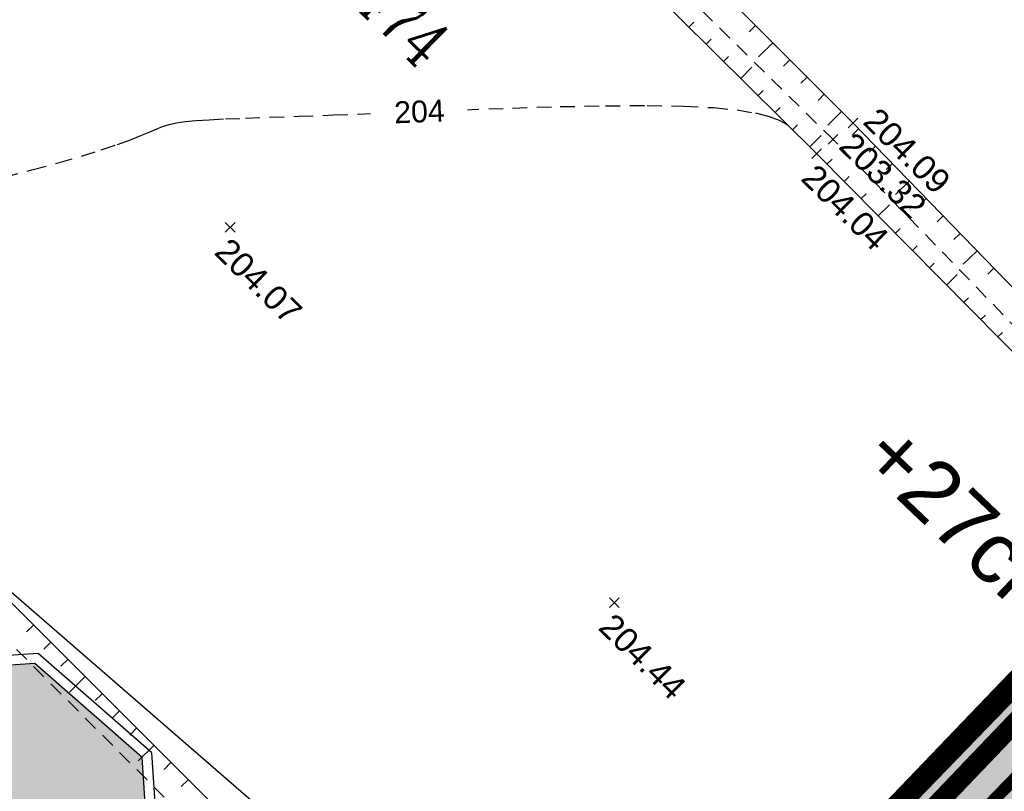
# Model space of a CAD drawing. Extents: x 1616800 to 1632437, y 2248456 to 2251974.
# Tile 15 of 256: x 1617822 to 1617863, y 2251326 to 2251358. Entities that reach past the tile are written whole.
import ezdxf
from ezdxf.enums import TextEntityAlignment as Align

# ---------------------------------------------------------------- set-up
doc = ezdxf.new("R2010")
doc.units = 0
doc.header["$LTSCALE"] = 2
doc.header["$PDMODE"] = 3
doc.header["$PDSIZE"] = 0.2
for name, pattern in [('AXES', [50.8, 31.75, -6.35, 6.35, -6.35]), ('CACHE2', [4.7625, 3.175, -1.5875]), ('FOSSE', [0.5, 0.3, -0.2]), ('Grille', [0.4, 0.2, -0.2])]:
    doc.linetypes.add(name, pattern=pattern)
doc.layers.get('0').update_dxf_attribs({"linetype": 'CONTINUOUS'})
doc.layers.get('Defpoints').update_dxf_attribs({"linetype": 'CONTINUOUS'})
for name, color, linetype in [('0-PAP DEMANDE MAIRIE 20-06-2017', 5, 'CONTINUOUS'), ('01-PAP LOTS CONTOURS', 7, 'CONTINUOUS'), ('01-PAP- BORDURE AGGLOS', 30, 'CONTINUOUS'), ('01-PAP- BORDURE CAN CS1 ET PANNEAU SIGNAL', 5, 'CONTINUOUS'), ('01-PAP- BORDURE P1', 6, 'CONTINUOUS'), ('01-PAP- NIVELLEMENT', 7, 'CONTINUOUS'), ('01-PAP- REVET EV', 93, 'CONTINUOUS'), ('01-PAP-COTATION', 5, 'CONTINUOUS'), ('01-PAP-FILAIRE VOIE', 7, 'CONTINUOUS'), ('08-PAP RESEAU TELEPHONE PROJET', 95, 'CONTINUOUS'), ('X-PTS TOPO-TEXTE TOPOALT', 8, 'CONTINUOUS'), ('X-PTS TOPO-TOPOPOINT', 8, 'CONTINUOUS'), ('Y-FDP TOPO-CADASTRE_NUMERO', 11, 'CONTINUOUS'), ('Y-FDP TOPO-CN_1_00', 8, 'FOSSE'), ('Y-FDP TOPO-CN_Cotation', 8, 'CONTINUOUS'), ('Y-FDP TOPO-CN_Cotation Cache des textes', 8, 'CONTINUOUS'), ('Y-FDP TOPO-TOP_AXE_FOSSE', 8, 'CONTINUOUS'), ('Y-FDP TOPO-TOP_BARBULE', 8, 'CONTINUOUS'), ('Y-FDP TOPO-TOP_TALUS', 8, 'CONTINUOUS')]:
    doc.layers.add(name, color=color, linetype=linetype)
doc.layers.add('01-PAP- REVET TROTTOIR', color=7, linetype='CONTINUOUS', true_color=0xddc49a)
doc.styles.add('Arial 1.5', font='arial.ttf', dxfattribs={"width": 0.99, "height": 0.75})
doc.styles.add('COMPLEX', font='complex.shx')
doc.styles.add('J2C-SIGNAL. VERT.1', font='ARIALN.TTF', dxfattribs={"height": 5})
doc.styles.get("Standard").update_dxf_attribs({"font": 'arial.ttf'})
doc.styles.add('TIME', font='times.ttf')
doc.dimstyles.new('Cotes plan', dxfattribs={"dimscale": 1.5, "dimtxt": 2, "dimasz": 0.18, "dimexe": 0, "dimexo": 0.0625, "dimgap": 0.09, "dimtad": 0, "dimdec": 1, "dimzin": 12, "dimdsep": 46, "dimtxsty": 'TIME', "dimblk": 'NONE', "dimcen": 0, "dimse1": 1, "dimse2": 1, "dimaunit": 2, "dimadec": 0, "dimazin": 3, "dimtfac": 1, "dimtdec": 1, "dimtofl": 0, "dimtmove": 0, "dimatfit": 3, "dimldrblk": 'NONE', "dimfxl": 1, "dimtolj": 1, "dimtzin": 0, "dimlwd": -1, "dimarcsym": 0})

# ---------------------------------------------------------------- blocks, each defined once
blk = doc.blocks.new('TCPOINT')
at = {"color": 0}
blk.add_point((0, 0), dxfattribs=at)
at = {"layer": 'X-PTS TOPO-TEXTE TOPOALT'}
blk.add_attdef('ALT', text='', height=0.75, dxfattribs=at).set_placement((0.25, -0.25), align=Align.TOP_LEFT)
blk = doc.blocks.new('TCPOINT_2')
at = {"color": 0}
blk.add_point((0, 0), dxfattribs=at)
at = {"layer": 'X-PTS TOPO-TEXTE TOPOALT'}
blk.add_attdef('ALT', (0.25, 0.25), '', height=0.75, dxfattribs=at)
blk = doc.blocks.new('zt_cache')
blk.add_wipeout([(0, 0), (1, 0), (1, 1), (0, 1)])
blk = doc.blocks.new('*D154')
at = {"layer": '01-PAP-COTATION', "color": 0, "transparency": 16777216}
blk.add_line((1617828.492, 2251309.169), (1617830.086, 2251294.441), dxfattribs=at)
at = {"layer": 'Defpoints', "color": 0, "transparency": 16777216}
for p in [(1617826.213, 2251330.232), (1617828.149, 2251312.336)]:
    blk.add_point(p, dxfattribs=at)
at = {"layer": '01-PAP-COTATION', "color": 0, "transparency": 16777216, "insert": (1617827.966, 2251314.034), "char_height": 2.25, "attachment_point": 5, "rotation": 276.1749, "style": 'TIME'}
blk.add_mtext('\\A1;R18.00', dxfattribs=at)
blk = doc.blocks.new('_None')
blk = doc.blocks.new('ab4')
blk.add_hatch(color=240).paths.add_polyline_path([(-0.1957, 0.9718), (-0.4724, 0.6951), (-0.4724, 0.3037), (-0.1957, 0.027), (0.1957, 0.027), (0.4724, 0.3037), (0.4724, 0.6951), (0.1957, 0.9718)])
at = {"color": 7}
blk.add_lwpolyline([(-0.2069, 0.9988), (-0.4994, 0.7063), (-0.4994, 0.2925), (-0.2069, 0), (0.2069, 0), (0.4994, 0.2925), (0.4994, 0.7063), (0.2069, 0.9988)], close=True, dxfattribs=at)
at = {"color": 240}
blk.add_lwpolyline([(-0.1957, 0.9718), (-0.4724, 0.6951), (-0.4724, 0.3037), (-0.1957, 0.027), (0.1957, 0.027), (0.4724, 0.3037), (0.4724, 0.6951), (0.1957, 0.9718)], close=True, dxfattribs=at)
at = {"color": 7, "true_color": 0xffffff, "insert": (0.0005, 0.6321), "char_height": 0.260141, "width": 0.811477, "attachment_point": 2, "style": 'J2C-SIGNAL. VERT.1'}
blk.add_mtext('{\\fArial Narrow|b1|i0|c0|p34;STOP}', dxfattribs=at)

msp = doc.modelspace()

# ---------------------------------------------------------------- hatches: boundary and pattern name
at = {"layer": '01-PAP- REVET EV'}
h = msp.add_hatch(color=256, dxfattribs=at)
h.dxf.hatch_style = 1
edge = h.paths.add_edge_path()
edge.add_arc((1617784.7073, 2251677.3653), 60, 247.742856, 257.468045, ccw=False)
edge.add_line((1617761.9814, 2251621.8357), (1617699.4389, 2251647.4316))
edge.add_arc((1617722.1648, 2251702.9612), 60, 233.989513, 247.742856, ccw=False)
edge.add_line((1617686.8888, 2251654.4266), (1617669.5974, 2251666.9943))
edge.add_line((1617669.5974, 2251666.9943), (1617668.4216, 2251665.3765))
edge.add_arc((1617669.2305, 2251664.7886), 1, 143.98951, 233.98951)
edge.add_line((1617668.6425, 2251663.9797), (1617685.125, 2251651.9999))
edge.add_arc((1617722.1648, 2251702.9612), 63, 233.989513, 247.742856)
edge.add_line((1617698.3026, 2251644.6551), (1617760.8451, 2251619.0592))
edge.add_arc((1617784.7073, 2251677.3653), 63, 247.742856, 257.468045)
edge.add_line((1617771.0373, 2251615.8662), (1617789.7089, 2251611.7159))
edge.add_arc((1617785.3692, 2251592.1924), 20, 59.33679, 77.46804, ccw=False)
edge.add_line((1617795.569, 2251609.396), (1617948.5955, 2251518.6683))
edge.add_arc((1617986.0799, 2251581.8916), 73.5, 239.336785, 245.06299)
edge.add_line((1617955.0907, 2251515.2438), (1617988.8085, 2251499.566))
edge.add_arc((1617979.9544, 2251480.5238), 21, -43.32991, 65.06299, ccw=False)
edge.add_line((1617995.2302, 2251466.1137), (1617894.4737, 2251359.3053))
edge.add_line((1617894.4737, 2251359.3053), (1617832.0097, 2251294.7553))
edge.add_arc((1617828.1495, 2251312.3365), 18, 282.38358, 315.94089)
edge.add_line((1617841.0847, 2251299.8193), (1617896.6428, 2251357.2328))
edge.add_line((1617896.6428, 2251357.2328), (1617997.4124, 2251464.0551))
edge.add_arc((1617979.9462, 2251480.5263), 24.0076, 316.6793, 423.74015)
edge.add_line((1617990.5682, 2251502.0563), (1617956.3555, 2251517.9641))
edge.add_arc((1617986.0799, 2251581.8916), 70.5, 239.336785, 245.06299, ccw=False)
edge.add_line((1617950.1255, 2251521.2489), (1617797.099, 2251611.9765))
edge.add_arc((1617785.3692, 2251592.1924), 23, 59.33679, 77.46804)
edge.add_line((1617790.3598, 2251614.6444), (1617771.6882, 2251618.7947))
at = {"layer": '01-PAP- REVET TROTTOIR'}
h = msp.add_hatch(color=256, dxfattribs=at)
h.dxf.hatch_style = 1
edge = h.paths.add_edge_path()
edge.add_arc((1617784.7073, 2251677.3653), 65.5, 247.742856, 257.468045)
edge.add_line((1617770.4948, 2251613.4258), (1617789.1664, 2251609.2755))
edge.add_arc((1617785.3692, 2251592.1924), 17.5, 59.33679, 77.46804, ccw=False)
edge.add_line((1617794.294, 2251607.2455), (1617947.3206, 2251516.5179))
edge.add_arc((1617986.0799, 2251581.8916), 76, 239.336785, 245.06299)
edge.add_line((1617954.0366, 2251512.9769), (1617987.7544, 2251497.2991))
edge.add_arc((1617979.9544, 2251480.5238), 18.5, -43.32991, 65.06299, ccw=False)
edge.add_line((1617993.4116, 2251467.8292), (1617892.6661, 2251361.0323))
edge.add_line((1617892.6661, 2251361.0323), (1617834.6962, 2251301.1265))
edge.add_line((1617834.6962, 2251301.1265), (1617823.5125, 2251297.7306))
edge.add_arc((1617826.1974, 2251309.638), 12.2064, 225.71227, 257.29336, ccw=False)
edge.add_line((1617817.6742, 2251300.9002), (1617815.7598, 2251302.776))
edge.add_line((1617815.7598, 2251302.776), (1617814.0101, 2251300.9903))
edge.add_line((1617814.0101, 2251300.9903), (1617815.7202, 2251299.3168))
edge.add_arc((1617828.1494, 2251312.3364), 17.9999, 226.32876, 282.38379)
edge.add_line((1617832.0097, 2251294.7553), (1617894.4737, 2251359.3053))
edge.add_line((1617894.4737, 2251359.3053), (1617995.2302, 2251466.1137))
edge.add_arc((1617979.9544, 2251480.5238), 21, 316.67009, 425.06299)
edge.add_line((1617988.8085, 2251499.566), (1617955.0907, 2251515.2438))
edge.add_arc((1617986.0799, 2251581.8916), 73.5, 239.336785, 245.06299, ccw=False)
edge.add_line((1617948.5955, 2251518.6683), (1617795.569, 2251609.396))
edge.add_arc((1617785.3692, 2251592.1924), 20, 59.33679, 77.46804)
edge.add_line((1617789.7089, 2251611.7159), (1617771.0373, 2251615.8662))
edge.add_arc((1617784.7073, 2251677.3653), 63, 247.742856, 257.468045, ccw=False)
edge.add_line((1617760.8451, 2251619.0592), (1617698.3026, 2251644.6551))
edge.add_arc((1617722.1648, 2251702.9612), 63, 233.989513, 247.742856, ccw=False)
edge.add_line((1617685.125, 2251651.9999), (1617668.6425, 2251663.9797))
edge.add_arc((1617669.2305, 2251664.7886), 1, 143.98951, 233.98951, ccw=False)
edge.add_line((1617668.4216, 2251665.3765), (1617669.5974, 2251666.9943))
edge.add_line((1617669.5974, 2251666.9943), (1617667.9796, 2251668.1702))
edge.add_arc((1617651.5175, 2251645.5207), 28, 53.98951, 58.44705)
edge.add_line((1617666.1695, 2251669.3811), (1617662.9857, 2251665.0006))
edge.add_line((1617662.9857, 2251665.0006), (1617690.045, 2251645.3333))
edge.add_line((1617690.045, 2251645.3333), (1617759.8982, 2251616.7454))

# ---------------------------------------------------------------- linework, layer by layer
at = {"layer": '01-PAP- BORDURE CAN CS1 ET PANNEAU SIGNAL', "color": 7, "flags": 128}
msp.add_lwpolyline([(1617831.9567, 2251325.6532), (1617819.676, 2251336.2973), (1617805.9569, 2251320.4689), (1617818.2376, 2251309.8248)], close=True, dxfattribs=at)
at = {"layer": 'Y-FDP TOPO-CN_1_00', "linetype": 'FOSSE'}
msp.add_lwpolyline([(1617821.4599, 2251351.5764), (1617822.6203, 2251351.8821), (1617823.693, 2251352.1752), (1617824.6529, 2251352.4503), (1617825.4746, 2251352.7017), (1617826.1419, 2251352.9249), (1617826.6736, 2251353.1206), (1617827.0974, 2251353.2906), (1617827.441, 2251353.4366), (1617827.7321, 2251353.5605), (1617827.9985, 2251353.664), (1617828.2677, 2251353.749), (1617828.5675, 2251353.8172), (1617828.9249, 2251353.8707), (1617829.3638, 2251353.9131), (1617829.9076, 2251353.9479), (1617830.5793, 2251353.9791), (1617831.4022, 2251354.0101), (1617832.3997, 2251354.045), (1617833.5948, 2251354.0872), (1617835.0109, 2251354.1407), (1617836.6562, 2251354.2073), (1617838.4793, 2251354.2819), (1617840.4138, 2251354.3574), (1617842.3932, 2251354.4269), (1617844.3513, 2251354.4835), (1617846.2215, 2251354.5201), (1617847.9376, 2251354.5298), (1617849.433, 2251354.5055), (1617850.6582, 2251354.4427), (1617851.6303, 2251354.346), (1617852.3833, 2251354.2224), (1617852.9511, 2251354.0787), (1617853.3678, 2251353.9221), (1617853.6671, 2251353.7595), (1617853.7447, 2251353.7014)], dxfattribs=at)
at = {"layer": 'Y-FDP TOPO-TOP_AXE_FOSSE', "linetype": 'FOSSE', "flags": 128}
for points in [[(1617808.0932, 2251402.5416), (1617823.1749, 2251385.9677), (1617838.5631, 2251369.8505), (1617855.5748, 2251353.1388), (1617870.5662, 2251337.6916), (1617873.8427, 2251334.2372), (1617875.1064, 2251333.0335)], [(1617784.1628, 2251369.2815), (1617799.077, 2251354.718), (1617815.9957, 2251338.1379), (1617833.418, 2251320.72), (1617848.2243, 2251305.6493), (1617850.7342, 2251303.5559)]]:
    msp.add_lwpolyline(points, dxfattribs=at)
at = {"layer": 'Y-FDP TOPO-TOP_BARBULE'}
for p, q in [((1617849.6522, 2251357.7551), (1617849.8533, 2251357.9581)), ((1617852.3893, 2251357.8206), (1617852.1283, 2251357.5595)), ((1617850.3627, 2251357.0514), (1617850.5648, 2251357.2554)), ((1617853.0965, 2251357.1135), (1617852.5138, 2251356.5308)), ((1617851.0731, 2251356.3476), (1617851.2762, 2251356.5526)), ((1617853.8036, 2251356.4065), (1617853.5468, 2251356.1496)), ((1617851.7836, 2251355.6439), (1617852.2427, 2251356.1074)), ((1617854.5108, 2251355.6994), (1617854.256, 2251355.4446)), ((1617852.4941, 2251354.9402), (1617852.6991, 2251355.1471)), ((1617855.2179, 2251354.9923), (1617854.9652, 2251354.7396)), ((1617853.2045, 2251354.2364), (1617853.4105, 2251354.4444)), ((1617855.9251, 2251354.2853), (1617855.3612, 2251353.7213)), ((1617853.915, 2251353.5327), (1617854.122, 2251353.7416)), ((1617856.6288, 2251353.5748), (1617856.3752, 2251353.3287)), ((1617854.6255, 2251352.829), (1617855.0933, 2251353.3012)), ((1617857.3252, 2251352.8572), (1617857.0717, 2251352.6111)), ((1617855.3316, 2251352.1209), (1617855.541, 2251352.328)), ((1617858.0217, 2251352.1396), (1617857.7681, 2251351.8935)), ((1617856.0348, 2251351.4099), (1617856.2419, 2251351.6148)), ((1617858.7182, 2251351.422), (1617858.1476, 2251350.8683)), ((1617856.738, 2251350.6989), (1617856.9429, 2251350.9016)), ((1617859.4146, 2251350.7044), (1617859.1611, 2251350.4583)), ((1617857.4413, 2251349.9879), (1617857.8972, 2251350.4389)), ((1617860.1111, 2251349.9868), (1617859.8575, 2251349.7407)), ((1617858.1445, 2251349.277), (1617858.3449, 2251349.4752)), ((1617860.8076, 2251349.2692), (1617860.554, 2251349.0231)), ((1617858.8477, 2251348.566), (1617859.0458, 2251348.762)), ((1617861.504, 2251348.5516), (1617860.9334, 2251347.9978)), ((1617859.5509, 2251347.855), (1617859.7468, 2251348.0488)), ((1617862.2005, 2251347.834), (1617861.9469, 2251347.5879)), ((1617860.2541, 2251347.144), (1617860.6898, 2251347.575)), ((1617860.9574, 2251346.433), (1617861.1488, 2251346.6224)), ((1617861.6606, 2251345.7221), (1617861.8497, 2251345.9091)), ((1617862.3638, 2251345.0111), (1617862.5507, 2251345.1959)), ((1617822.6843, 2251333.1535), (1617822.4004, 2251332.8699)), ((1617823.3911, 2251332.4461), (1617823.1073, 2251332.1626)), ((1617824.0979, 2251331.7386), (1617823.8142, 2251331.4553)), ((1617824.8047, 2251331.0312), (1617824.1668, 2251330.3939)), ((1617825.5114, 2251330.3238), (1617825.2281, 2251330.0407)), ((1617826.2182, 2251329.6163), (1617825.935, 2251329.3334)), ((1617826.925, 2251328.9089), (1617826.6419, 2251328.6261)), ((1617827.6318, 2251328.2014), (1617826.9951, 2251327.5654)), ((1617828.3385, 2251327.494), (1617828.0557, 2251327.2114)), ((1617829.0453, 2251326.7865), (1617828.7626, 2251326.5041))]:
    msp.add_line(p, q, dxfattribs=at)
at = {"layer": 'Y-FDP TOPO-TOP_TALUS', "linetype": 'Continuous', "flags": 128}
for points in [[(1617808.8766, 2251403.3656), (1617823.9528, 2251386.8618), (1617839.3549, 2251370.8534), (1617856.402, 2251353.8084), (1617871.3299, 2251338.4278), (1617874.7408, 2251334.5113), (1617875.1064, 2251333.0335)], [(1617807.5511, 2251401.8798), (1617822.5535, 2251385.4065), (1617837.9988, 2251369.2979), (1617854.9082, 2251352.5489), (1617870.0993, 2251337.1902), (1617873.615, 2251333.636), (1617875.1064, 2251333.0335)], [(1617784.6216, 2251370.0309), (1617799.9235, 2251355.5574), (1617816.7997, 2251339.0437), (1617834.2705, 2251321.5564), (1617848.943, 2251306.5138), (1617850.7342, 2251303.5559)]]:
    msp.add_lwpolyline(points, dxfattribs=at)

# ---------------------------------------------------------------- block references
at = {"layer": '01-PAP- BORDURE CAN CS1 ET PANNEAU SIGNAL', "lineweight": 0, "xscale": 15.00134620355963, "yscale": 15.00134620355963, "zscale": 15.00134620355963, "rotation": 318.8279158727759}
msp.add_blockref('ab4', (1617815.3469, 2251318.6583), dxfattribs=at)
at = {"layer": 'X-PTS TOPO-TOPOPOINT'}
ref = msp.add_blockref('TCPOINT_2', (1617856.4037, 2251353.8084, 204.09), dxfattribs=dict(at, rotation=315.4245847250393))
ref.add_attrib('ALT', '204.09', (1617856.7573, 2251353.811, 204.09), dxfattribs={"layer": 'X-PTS TOPO-TEXTE TOPOALT', "height": 1, "rotation": 315.42458})
ref = msp.add_blockref('TCPOINT', (1617855.5765, 2251353.1388, 203.32), dxfattribs=dict(at, rotation=315.4245846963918))
ref.add_attrib('ALT', '203.32', dxfattribs={"layer": 'X-PTS TOPO-TEXTE TOPOALT', "height": 1, "rotation": 315.42458}).set_placement((1617856.4651, 2251353.5098, 203.32), align=Align.TOP_LEFT)
ref = msp.add_blockref('TCPOINT', (1617854.91, 2251352.5489, 204.04), dxfattribs=dict(at, rotation=315.4245849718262))
ref.add_attrib('ALT', '204.04', dxfattribs={"layer": 'X-PTS TOPO-TEXTE TOPOALT', "height": 1, "rotation": 315.42458}).set_placement((1617854.9126, 2251352.1954, 204.04), align=Align.TOP_LEFT)
ref = msp.add_blockref('TCPOINT', (1617830.7747, 2251349.5142, 204.07), dxfattribs=dict(at, rotation=315.4245889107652))
ref.add_attrib('ALT', '204.07', dxfattribs={"layer": 'X-PTS TOPO-TEXTE TOPOALT', "height": 1, "rotation": 315.42459}).set_placement((1617830.7773, 2251349.1606, 204.07), align=Align.TOP_LEFT)
ref = msp.add_blockref('TCPOINT', (1617846.5761, 2251334.0678, 204.44), dxfattribs=dict(at, rotation=315.4245862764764))
ref.add_attrib('ALT', '204.44', dxfattribs={"layer": 'X-PTS TOPO-TEXTE TOPOALT', "height": 1, "rotation": 315.42459}).set_placement((1617846.5787, 2251333.7142, 204.44), align=Align.TOP_LEFT)

# ---------------------------------------------------------------- texts
at = {"layer": '01-PAP- NIVELLEMENT', "color": 5, "insert": (1617858.3161, 2251341.6986, -202), "char_height": 2.5, "attachment_point": 1, "rotation": 316.3823}
msp.add_mtext_dynamic_manual_height_columns('+27cm', width=18.624603, gutter_width=12.5, heights=[0], dxfattribs=at)
at = {"layer": 'Y-FDP TOPO-CADASTRE_NUMERO', "style": 'COMPLEX', "width": 0.8}
msp.add_text('n° 474', height=2, rotation=315.42461, dxfattribs=at).set_placement((1617833.2369, 2251361.2413))

# ---------------------------------------------------------------- dimensions: what is measured, and where the dimension line sits
at = {"layer": '01-PAP-COTATION'}
dim = msp.add_radius_dim(center=(1617828.1494, 2251312.3364), mpoint=(1617826.2133, 2251330.2318), dimstyle='Cotes plan', override={"dimtxt": 1.5, "dimdec": 2, "dimzin": 4, "dimtmove": 1}, dxfattribs=at)
dim.commit()
dim.dimension.update_dxf_attribs({"geometry": '*D154', "text_midpoint": (1617827.9658, 2251314.0339), "dimtype": 164})

# ---------------------------------------------------------------- next in the draw order: block references
at = {"layer": 'Y-FDP TOPO-CN_Cotation Cache des textes', "xscale": 3.980135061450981, "yscale": 2.919031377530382, "rotation": 2.236074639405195}
msp.add_blockref('zt_cache', (1617836.6189, 2251352.7428), dxfattribs=at)

# ---------------------------------------------------------------- next in the draw order: linework, layer by layer
at = {"layer": '0-PAP DEMANDE MAIRIE 20-06-2017', "color": 96, "linetype": 'CACHE2', "const_width": 0.5, "flags": 128}
msp.add_lwpolyline([(1617836.922, 2251303.7987), (1617911.6647, 2251381.7565), (1617957.1616, 2251430.0335), (1618001.7546, 2251476.8538)], dxfattribs=at)
at = {"layer": '01-PAP LOTS CONTOURS', "const_width": 0.1, "flags": 128}
msp.add_lwpolyline([(1617847.8922, 2251475.7862), (1617956.6559, 2251428.8657), (1617892.6661, 2251361.0323), (1617834.6962, 2251301.1265), (1617823.5125, 2251297.7306), (1617772.3567, 2251348.6685), (1617822.4365, 2251432.9471)], close=True, dxfattribs=at)
at = {"layer": '01-PAP- BORDURE AGGLOS', "linetype": 'CACHE2', "ltscale": 0.5, "const_width": 0.5, "flags": 128}
msp.add_lwpolyline([(1617659.75, 2251667.3524), (1617690.045, 2251645.3333), (1617759.8982, 2251616.7454, 0.0424596), (1617770.4948, 2251613.4258), (1617789.1664, 2251609.2755, -0.079278), (1617794.294, 2251607.2455), (1617947.3206, 2251516.5179, 0.0249905), (1617954.0366, 2251512.9769), (1617987.7544, 2251497.2991, -0.0482967), (1617990.8277, 2251495.4912), (1617995.5954, 2251470.644, -0.0482558), (1617993.4116, 2251467.8292), (1617892.6661, 2251361.0323), (1617834.6962, 2251301.1265), (1617823.5125, 2251297.7306, -0.1386774), (1617817.6742, 2251300.9002), (1617815.7598, 2251302.776)], format="xyb", dxfattribs=at)
at = {"layer": '01-PAP- BORDURE P1', "linetype": 'Grille', "ltscale": 2, "const_width": 0.5, "flags": 128}
msp.add_lwpolyline([(1617669.5974, 2251666.9943), (1617668.4216, 2251665.3765, 0.4142136), (1617668.6425, 2251663.9797), (1617685.125, 2251651.9999, 0.0600824), (1617698.3026, 2251644.6551), (1617760.8451, 2251619.0592, 0.0424596), (1617771.0373, 2251615.8662), (1617789.7089, 2251611.7159, -0.079278), (1617795.569, 2251609.396), (1617948.5955, 2251518.6683, 0.0249905), (1617955.0907, 2251515.2438), (1617988.8085, 2251499.566, -0.5116867), (1617995.2302, 2251466.1137), (1617894.4737, 2251359.3053), (1617832.0097, 2251294.7553)], format="xyb", dxfattribs=at)
at = {"layer": '01-PAP-FILAIRE VOIE', "flags": 128}
for points in [[(1617832.0097, 2251294.7553), (1617894.4737, 2251359.3053), (1617995.2302, 2251466.1137, 0.5116867), (1617988.8085, 2251499.566), (1617955.0907, 2251515.2438, -0.0249905), (1617948.5955, 2251518.6683), (1617795.569, 2251609.396, 0.079278), (1617789.7089, 2251611.7159)], [(1617799.8048, 2251318.4095), (1617817.6742, 2251300.9002, 0.1386774), (1617823.5125, 2251297.7306), (1617834.6962, 2251301.1265), (1617892.6661, 2251361.0323), (1617993.4116, 2251467.8292, 0.5116867), (1617987.7544, 2251497.2991), (1617954.0366, 2251512.9769, -0.0249905), (1617947.3206, 2251516.5179), (1617794.294, 2251607.2455, 0.079278), (1617789.1664, 2251609.2755, 0.079278)]]:
    msp.add_lwpolyline(points, format="xyb", dxfattribs=at)
at = {"layer": '08-PAP RESEAU TELEPHONE PROJET', "linetype": 'AXES', "ltscale": 0.05, "const_width": 0.8, "flags": 128}
msp.add_lwpolyline([(1617969.3843, 2251507.2384), (1617989.1394, 2251497.9917, -0.4923605), (1617994.6393, 2251466.9308), (1617943.8205, 2251413.6426), (1617833.2115, 2251297.8964)], format="xyb", dxfattribs=at)

# ---------------------------------------------------------------- next in the draw order: texts
at = {"layer": 'Y-FDP TOPO-CN_Cotation', "style": 'Arial 1.5', "oblique": 0, "width": 0.99}
msp.add_text('204', height=0.9, rotation=2.23607, dxfattribs=at).set_placement((1617838.5621, 2251354.2851, 204), align=Align.MIDDLE_CENTER)

doc.saveas('drawing.dxf')
